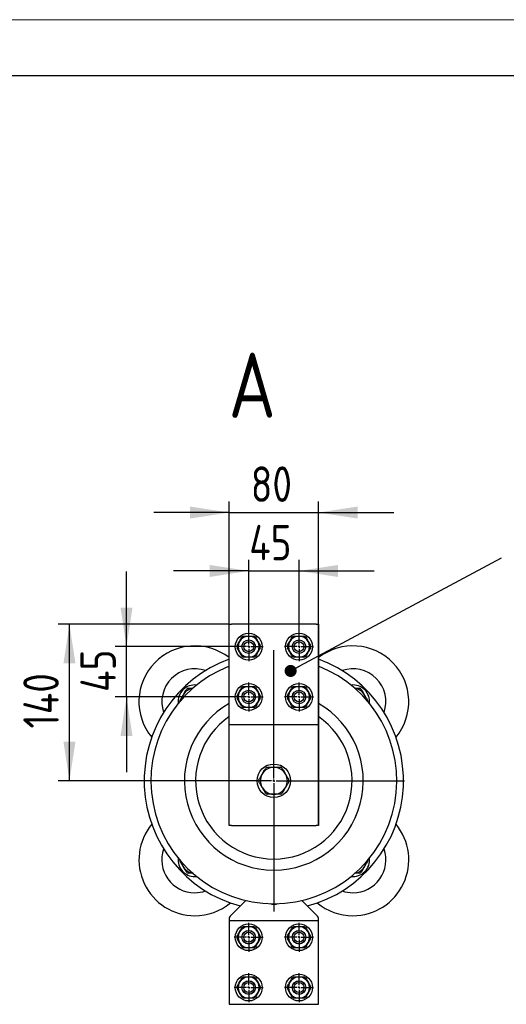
# Model space of a CAD drawing. Header units: millimetres. Extents: x 0 to 305, y 0 to 297.
# Tile 23 of 39: x 104 to 148, y 209 to 297. Entities that reach past the tile are written whole.
import ezdxf

# ---------------------------------------------------------------- set-up
doc = ezdxf.new("R2010")
doc.units = ezdxf.units.MM
doc.layers.add('ОСНОВНАЯ_НАДПИСЬ', color=7, linetype='Continuous')
doc.styles.add('SLDTEXTSTYLE0', font='ГОСТ тип А', dxfattribs={"bigfont": 'bigfont'})
doc.styles.add('SLDTEXTSTYLE2', font='ГОСТ тип А')
doc.styles.add('SLDTEXTSTYLE4', font='ГОСТ тип А')
doc.styles.get("Standard").update_dxf_attribs({"font": 'ГОСТ тип А'})
doc.dimstyles.new('SLDDIMSTYLE1', dxfattribs={"dimtxt": 2.728516, "dimasz": 3.5, "dimexe": 0, "dimexo": 0.0625, "dimgap": 0.682129, "dimtad": 2, "dimlfac": 10, "dimrnd": 1e-09, "dimzin": 12, "dimdsep": 46, "dimtxsty": 'SLDTEXTSTYLE2', "dimsah": 1, "dimcen": 0.09, "dimadec": 0, "dimazin": 3, "dimtfac": 1, "dimtdec": 3, "dimtofl": 0, "dimtmove": 0, "dimatfit": 3, "dimfxl": 1, "dimfrac": 2, "dimtolj": 1, "dimtzin": 12, "dimarcsym": 0})
doc.dimstyles.new('SLDDIMSTYLE2', dxfattribs={"dimtxt": 2.728516, "dimasz": 3.5, "dimexe": 0, "dimexo": 0.0625, "dimgap": 0.682129, "dimtad": 2, "dimlfac": 10, "dimrnd": 1e-09, "dimzin": 12, "dimdsep": 46, "dimtxsty": 'SLDTEXTSTYLE2', "dimsah": 1, "dimcen": 0.09, "dimadec": 0, "dimazin": 3, "dimtfac": 1, "dimtdec": 3, "dimtmove": 0, "dimatfit": 0, "dimfxl": 1, "dimfrac": 2, "dimtolj": 1, "dimtzin": 12, "dimarcsym": 0})
doc.dimstyles.new('SLDDIMSTYLE3', dxfattribs={"dimtxt": 0.18, "dimasz": 1.076923, "dimexe": 0, "dimexo": 0.0625, "dimgap": 0, "dimtad": 0, "dimtih": 1, "dimtoh": 1, "dimdec": 0, "dimrnd": 1e-09, "dimzin": 0, "dimdsep": 46, "dimtxsty": 'Standard', "dimblk1": 'DOT', "dimblk2": 'DOT', "dimsah": 1, "dimcen": 0.09, "dimadec": 0, "dimazin": 0, "dimtfac": 1.076923, "dimtdec": 0, "dimtofl": 0, "dimtmove": 0, "dimatfit": 3, "dimldrblk": 'DOT', "dimfxl": 1, "dimfrac": 2, "dimtolj": 1, "dimtzin": 0, "dimarcsym": 0})

# ---------------------------------------------------------------- blocks, each defined once
blk = doc.blocks.new('_D_12')
at = {"layer": 'ОСНОВНАЯ_НАДПИСЬ'}
for p, q in [((124.655, 242.213), (124.655, 248.676)), ((129.155, 241.863), (129.155, 248.676)), ((124.655, 247.676), (117.924, 247.676)), ((124.655, 247.676), (129.155, 247.676)), ((129.155, 247.676), (135.885, 247.676))]:
    blk.add_line(p, q, dxfattribs=at)
for points in [[(124.655, 247.676), (121.155, 248.214), (121.155, 247.137)], [(129.155, 247.676), (132.655, 247.137), (132.655, 248.214)]]:
    blk.add_solid(points, dxfattribs=at)
at = {"layer": 'ОСНОВНАЯ_НАДПИСЬ', "insert": (124.7, 251.803), "char_height": 3.175, "attachment_point": 1, "style": 'SLDTEXTSTYLE4'}
blk.add_mtext('45', dxfattribs=at)
blk = doc.blocks.new('_D_13')
at = {"layer": 'ОСНОВНАЯ_НАДПИСЬ'}
for p, q in [((113.721, 240.903), (113.721, 247.633)), ((123.345, 240.903), (112.721, 240.903)), ((113.721, 236.403), (113.721, 240.903)), ((123.345, 236.403), (112.721, 236.403)), ((113.721, 236.403), (113.721, 229.672))]:
    blk.add_line(p, q, dxfattribs=at)
for points in [[(113.721, 240.903), (114.259, 244.403), (113.182, 244.403)], [(113.721, 236.403), (113.182, 232.903), (114.259, 232.903)]]:
    blk.add_solid(points, dxfattribs=at)
at = {"layer": 'ОСНОВНАЯ_НАДПИСЬ', "insert": (109.593, 236.852), "char_height": 3.175, "attachment_point": 1, "rotation": 90, "style": 'SLDTEXTSTYLE4'}
blk.add_mtext('45', dxfattribs=at)
blk = doc.blocks.new('_D_14')
at = {"layer": 'ОСНОВНАЯ_НАДПИСЬ'}
for p, q in [((122.895, 242.903), (107.618, 242.903)), ((108.618, 228.903), (108.618, 242.903)), ((125.295, 228.903), (107.618, 228.903))]:
    blk.add_line(p, q, dxfattribs=at)
for points in [[(108.618, 242.903), (108.08, 239.403), (109.157, 239.403)], [(108.618, 228.903), (109.157, 232.403), (108.08, 232.403)]]:
    blk.add_solid(points, dxfattribs=at)
at = {"layer": 'ОСНОВНАЯ_НАДПИСЬ', "insert": (104.491, 233.578), "char_height": 3.175, "attachment_point": 1, "rotation": 90, "style": 'SLDTEXTSTYLE4'}
blk.add_mtext('140', dxfattribs=at)
blk = doc.blocks.new('_D_15')
at = {"layer": 'ОСНОВНАЯ_НАДПИСЬ'}
for p, q in [((122.905, 224.913), (122.905, 253.903)), ((130.905, 224.913), (130.905, 253.903)), ((122.905, 252.903), (116.174, 252.903)), ((122.905, 252.903), (130.905, 252.903)), ((130.905, 252.903), (137.635, 252.903))]:
    blk.add_line(p, q, dxfattribs=at)
for points in [[(122.905, 252.903), (119.405, 253.441), (119.405, 252.364)], [(130.905, 252.903), (134.405, 252.364), (134.405, 253.441)]]:
    blk.add_solid(points, dxfattribs=at)
at = {"layer": 'ОСНОВНАЯ_НАДПИСЬ', "insert": (124.841, 257.03), "char_height": 3.175, "attachment_point": 1, "style": 'SLDTEXTSTYLE4'}
blk.add_mtext('80', dxfattribs=at)
blk = doc.blocks.new('_Dot')
at = {"color": 0, "linetype": 'ByBlock', "lineweight": -2}
blk.add_line((-0.5, 0), (-1, 0), dxfattribs=at)
at = {"color": 0, "linetype": 'ByBlock', "const_width": 0.5}
blk.add_lwpolyline([(-0.25, 0, 1), (0.25, 0, 1)], format="xyb", close=True, dxfattribs=at)
blk = doc.blocks.new('SW_CENTERMARKSYMBOL_9')
at = {"layer": 'ОСНОВНАЯ_НАДПИСЬ', "color": 0}
for p, q in [((0, 0.2), (0, 1.3)), ((-0.2, 0), (-1.3, 0)), ((0, 0), (-0.1, 0)), ((0, 0), (0, 0.1)), ((0, 0), (0, -0.1)), ((0, 0), (0.1, 0)), ((0.2, 0), (1.3, 0)), ((0, -0.2), (0, -1.3))]:
    blk.add_line(p, q, dxfattribs=at)
blk = doc.blocks.new('SW_CENTERMARKSYMBOL_10')
at = {"layer": 'ОСНОВНАЯ_НАДПИСЬ', "color": 0}
for p, q in [((0, 0.2), (0, 1.3)), ((-0.2, 0), (-1.3, 0)), ((0, 0), (-0.1, 0)), ((0, 0), (0, 0.1)), ((0, 0), (0, -0.1)), ((0, 0), (0.1, 0)), ((0.2, 0), (1.3, 0)), ((0, -0.2), (0, -1.3))]:
    blk.add_line(p, q, dxfattribs=at)
blk = doc.blocks.new('SW_CENTERMARKSYMBOL_11')
at = {"layer": 'ОСНОВНАЯ_НАДПИСЬ', "color": 0}
for p, q in [((0, 0.2), (0, 1.3)), ((-0.2, 0), (-1.3, 0)), ((0, 0), (-0.1, 0)), ((0, 0), (0, 0.1)), ((0, 0), (0, -0.1)), ((0, 0), (0.1, 0)), ((0.2, 0), (1.3, 0)), ((0, -0.2), (0, -1.3))]:
    blk.add_line(p, q, dxfattribs=at)
blk = doc.blocks.new('SW_CENTERMARKSYMBOL_12')
at = {"layer": 'ОСНОВНАЯ_НАДПИСЬ', "color": 0}
for p, q in [((0, 0.2), (0, 1.3)), ((-0.2, 0), (-1.3, 0)), ((0, 0), (-0.1, 0)), ((0, 0), (0, 0.1)), ((0, 0), (0, -0.1)), ((0, 0), (0.1, 0)), ((0.2, 0), (1.3, 0)), ((0, -0.2), (0, -1.3))]:
    blk.add_line(p, q, dxfattribs=at)
blk = doc.blocks.new('SW_CENTERMARKSYMBOL_13')
at = {"layer": 'ОСНОВНАЯ_НАДПИСЬ', "color": 0}
for p, q in [((0, 0.2), (0, 1.6)), ((-0.2, 0), (-1.6, 0)), ((0, 0), (-0.1, 0)), ((0, 0), (0, 0.1)), ((0, 0), (0, -0.1)), ((0, 0), (0.1, 0)), ((0.2, 0), (1.6, 0)), ((0, -0.2), (0, -1.6))]:
    blk.add_line(p, q, dxfattribs=at)
blk = doc.blocks.new('SW_CENTERMARKSYMBOL_14')
at = {"layer": 'ОСНОВНАЯ_НАДПИСЬ', "color": 0}
for p, q in [((0, 0.2), (0, 11.7)), ((-0.2, 0), (-11.7, 0)), ((0, 0), (-0.1, 0)), ((0, 0), (0, 0.1)), ((0, 0), (0, -0.1)), ((0, 0), (0.1, 0)), ((0.2, 0), (11.7, 0)), ((0, -0.2), (0, -11.7))]:
    blk.add_line(p, q, dxfattribs=at)
blk = doc.blocks.new('SW_CENTERMARKSYMBOL_15')
at = {"layer": 'ОСНОВНАЯ_НАДПИСЬ', "color": 0}
for p, q in [((0, 0.2), (0, 1.3)), ((-0.2, 0), (-1.3, 0)), ((0, 0), (-0.1, 0)), ((0, 0), (0, 0.1)), ((0, 0), (0, -0.1)), ((0, 0), (0.1, 0)), ((0.2, 0), (1.3, 0)), ((0, -0.2), (0, -1.3))]:
    blk.add_line(p, q, dxfattribs=at)
blk = doc.blocks.new('SW_CENTERMARKSYMBOL_16')
at = {"layer": 'ОСНОВНАЯ_НАДПИСЬ', "color": 0}
for p, q in [((0, 0.2), (0, 1.3)), ((-0.2, 0), (-1.3, 0)), ((0, 0), (-0.1, 0)), ((0, 0), (0, 0.1)), ((0, 0), (0, -0.1)), ((0, 0), (0.1, 0)), ((0.2, 0), (1.3, 0)), ((0, -0.2), (0, -1.3))]:
    blk.add_line(p, q, dxfattribs=at)
blk = doc.blocks.new('SW_CENTERMARKSYMBOL_17')
at = {"layer": 'ОСНОВНАЯ_НАДПИСЬ', "color": 0}
for p, q in [((0, 0.2), (0, 1.3)), ((-0.2, 0), (-1.3, 0)), ((0, 0), (-0.1, 0)), ((0, 0), (0, 0.1)), ((0, 0), (0, -0.1)), ((0, 0), (0.1, 0)), ((0.2, 0), (1.3, 0)), ((0, -0.2), (0, -1.3))]:
    blk.add_line(p, q, dxfattribs=at)
blk = doc.blocks.new('SW_CENTERMARKSYMBOL_18')
at = {"layer": 'ОСНОВНАЯ_НАДПИСЬ', "color": 0}
for p, q in [((0, 0.2), (0, 1.3)), ((-0.2, 0), (-1.3, 0)), ((0, 0), (-0.1, 0)), ((0, 0), (0, 0.1)), ((0, 0), (0, -0.1)), ((0, 0), (0.1, 0)), ((0.2, 0), (1.3, 0)), ((0, -0.2), (0, -1.3))]:
    blk.add_line(p, q, dxfattribs=at)

msp = doc.modelspace()

# ---------------------------------------------------------------- linework, layer by layer
at = {"color": 7, "linetype": 'Continuous', "lineweight": 25}
for p, q in [((122.9046, 233.9025), (122.9046, 242.9025)), ((122.9046, 242.9025), (123.1046, 242.9025)), ((130.7046, 242.9025), (123.1046, 242.9025)), ((130.7046, 242.9025), (130.9046, 242.9025)), ((130.9046, 242.9025), (130.9046, 233.9025)), ((123.8318, 240.4275), (123.6142, 240.8045)), ((125.4773, 241.3775), (125.695, 241.0005)), ((125.695, 240.8045), (125.4773, 240.4275)), ((128.3318, 240.4275), (128.1142, 240.8045)), ((129.9773, 241.3775), (130.195, 241.0005)), ((130.195, 240.8045), (129.9773, 240.4275)), ((118.8136, 236.6191), (118.7645, 236.534)), ((123.8318, 235.9275), (123.6142, 236.3045)), ((125.4773, 236.8775), (125.695, 236.5005)), ((125.695, 236.3045), (125.4773, 235.9275)), ((128.3318, 235.9275), (128.1142, 236.3045)), ((129.9773, 236.8775), (130.195, 236.5005)), ((130.195, 236.3045), (129.9773, 235.9275)), ((135.0446, 236.534), (134.9955, 236.6191)), ((122.9046, 224.9025), (122.9046, 233.9025)), ((123.1046, 233.9025), (122.9046, 233.9025)), ((130.7046, 233.9025), (123.1046, 233.9025)), ((130.9046, 233.9025), (130.7046, 233.9025)), ((130.9046, 233.9025), (130.9046, 224.9025)), ((126.9537, 230.1085), (126.8554, 230.1085)), ((125.8847, 229.5481), (125.8356, 229.463)), ((127.9736, 229.463), (127.9244, 229.5481)), ((125.8356, 228.3421), (125.8847, 228.257)), ((127.9244, 228.257), (127.9736, 228.3421)), ((126.8554, 227.6965), (126.9537, 227.6965)), ((123.1046, 224.9025), (122.9046, 224.9025)), ((123.1046, 224.9025), (130.7046, 224.9025)), ((130.9046, 224.9025), (130.7046, 224.9025)), ((118.7645, 221.271), (118.8136, 221.1859)), ((134.9955, 221.1859), (135.0446, 221.271)), ((119.8335, 220.3314), (119.9986, 220.3406)), ((124.389, 218.194), (123.051, 216.8561)), ((130.7581, 216.8561), (129.4202, 218.194)), ((122.9046, 216.5025), (122.9046, 216.4025)), ((122.9046, 216.4025), (122.9046, 208.9025)), ((122.9046, 216.4025), (130.9046, 216.4025)), ((130.9046, 216.4025), (130.9046, 216.5025)), ((130.9046, 208.9025), (130.9046, 216.4025)), ((125.4773, 215.3775), (125.695, 215.0005)), ((129.9773, 215.3775), (130.195, 215.0005)), ((123.8318, 214.4275), (123.6142, 214.8045)), ((125.695, 214.8045), (125.4773, 214.4275)), ((128.3318, 214.4275), (128.1142, 214.8045)), ((130.195, 214.8045), (129.9773, 214.4275)), ((125.4773, 210.8775), (125.695, 210.5005)), ((129.9773, 210.8775), (130.195, 210.5005)), ((123.8318, 209.9275), (123.6142, 210.3045)), ((125.695, 210.3045), (125.4773, 209.9275)), ((128.3318, 209.9275), (128.1142, 210.3045)), ((130.195, 210.3045), (129.9773, 209.9275)), ((122.9046, 208.9025), (130.9046, 208.9025))]:
    msp.add_line(p, q, dxfattribs=at)
at = {"color": 7, "linetype": 'Continuous', "lineweight": 25, "flags": 128}
for points in [[(126.5688, 217.9076), (126.7116, 217.8704), (126.9046, 217.8525)], [(126.9046, 217.8525), (127.0975, 217.8704), (127.2403, 217.9076)]]:
    msp.add_lwpolyline(points, dxfattribs=at)
at = {"color": 7, "linetype": 'Continuous', "lineweight": 25}
for centre, radius in [((124.6546, 240.9025), 1.2), ((124.6546, 240.9025), 0.61), ((124.6546, 240.9025), 0.6), ((129.1546, 240.9025), 1.2), ((129.1546, 240.9025), 0.61), ((129.1546, 240.9025), 0.6), ((124.6546, 240.9025), 0.45), ((129.1546, 240.9025), 0.45), ((124.6546, 236.4025), 1.2), ((124.6546, 236.4025), 0.61), ((124.6546, 236.4025), 0.6), ((129.1546, 236.4025), 1.2), ((129.1546, 236.4025), 0.61), ((129.1546, 236.4025), 0.6), ((124.6546, 236.4025), 0.45), ((129.1546, 236.4025), 0.45), ((126.9046, 228.9025), 1.5), ((124.6546, 214.9025), 1.2), ((129.1546, 214.9025), 1.2), ((124.6546, 214.9025), 0.61), ((124.6546, 214.9025), 0.6), ((124.6546, 214.9025), 0.45), ((129.1546, 214.9025), 0.61), ((129.1546, 214.9025), 0.6), ((129.1546, 214.9025), 0.45), ((124.6546, 210.4025), 1.2), ((129.1546, 210.4025), 1.2), ((124.6546, 210.4025), 0.61), ((124.6546, 210.4025), 0.6), ((124.6546, 210.4025), 0.45), ((129.1546, 210.4025), 0.61), ((129.1546, 210.4025), 0.6), ((129.1546, 210.4025), 0.45)]:
    msp.add_circle(centre, radius, dxfattribs=at)
for centre, radius, start, end in [((124.6546, 240.9025), 0.95, 90, 150), ((124.6546, 240.9025), 1.045, 114.619977, 125.380023), ((124.6546, 240.9025), 0.95, 30, 90), ((124.6546, 240.9025), 1.045, 54.619977, 65.380023), ((129.1546, 240.9025), 0.95, 90, 150), ((129.1546, 240.9025), 1.045, 114.619977, 125.380023), ((129.1546, 240.9025), 0.95, 30, 90), ((129.1546, 240.9025), 1.045, 54.619977, 65.380023), ((119.8335, 235.9736), 5, 52.105201, 219.514146), ((124.6546, 240.9025), 1.045, 174.619977, 185.380023), ((124.6546, 240.9025), 0.95, 150, 210), ((124.6546, 240.9025), 0.95, 330, 30), ((124.6546, 240.9025), 1.045, 354.619977, 5.380023), ((129.1546, 240.9025), 1.045, 174.619977, 185.380023), ((129.1546, 240.9025), 0.95, 150, 210), ((129.1546, 240.9025), 0.95, 330, 30), ((129.1546, 240.9025), 1.045, 354.619977, 5.380023), ((133.9756, 235.9736), 5, 320.485854, 127.894799), ((126.9046, 228.9025), 11.6, 110.171271, 254.961512), ((124.6546, 240.9025), 0.95, 210, 270), ((124.6546, 240.9025), 1.045, 234.619977, 245.380023), ((124.6546, 240.9025), 0.95, 270, 330), ((124.6546, 240.9025), 1.045, 294.619977, 305.380023), ((129.1546, 240.9025), 0.95, 210, 270), ((129.1546, 240.9025), 1.045, 234.619977, 245.380023), ((129.1546, 240.9025), 0.95, 270, 330), ((129.1546, 240.9025), 1.045, 294.619977, 305.380023), ((126.9046, 228.9025), 11.6, 285.038488, 69.828729), ((126.9046, 228.9025), 11, 111.323686, 270), ((119.8335, 235.9736), 2.95, 70.993088, 199.006912), ((126.9046, 228.9025), 11, 270, 68.676314), ((133.9756, 235.9736), 2.95, 340.993088, 109.006912), ((119.8335, 235.9736), 1.5, 83.682187, 186.317813), ((119.8335, 235.9736), 1.207, 99.054471, 147.667541), ((119.8335, 235.9736), 1.34, 115.841933, 124.158067), ((124.6546, 236.4025), 0.95, 90, 150), ((124.6546, 236.4025), 1.045, 114.619977, 125.380023), ((124.6546, 236.4025), 0.95, 30, 90), ((124.6546, 236.4025), 1.045, 54.619977, 65.380023), ((129.1546, 236.4025), 0.95, 90, 150), ((129.1546, 236.4025), 1.045, 114.619977, 125.380023), ((129.1546, 236.4025), 0.95, 30, 90), ((129.1546, 236.4025), 1.045, 54.619977, 65.380023), ((133.9756, 235.9736), 1.5, 353.682187, 96.317813), ((133.9756, 235.9736), 1.207, 32.332459, 80.945529), ((133.9756, 235.9736), 1.34, 55.841933, 64.158067), ((119.8335, 235.9736), 1.207, 152.332459, 170.945529), ((124.6546, 236.4025), 1.045, 174.619977, 185.380023), ((124.6546, 236.4025), 0.95, 150, 210), ((124.6546, 236.4025), 0.95, 330, 30), ((124.6546, 236.4025), 1.045, 354.619977, 5.380023), ((129.1546, 236.4025), 1.045, 174.619977, 185.380023), ((129.1546, 236.4025), 0.95, 150, 210), ((129.1546, 236.4025), 0.95, 330, 30), ((129.1546, 236.4025), 1.045, 354.619977, 5.380023), ((133.9756, 235.9736), 1.207, 9.054471, 27.667541), ((119.8335, 235.9736), 1.34, 175.841933, 179.226992), ((126.9046, 228.9025), 8, 120, 270), ((124.6546, 236.4025), 0.95, 210, 270), ((124.6546, 236.4025), 1.045, 234.619977, 245.380023), ((124.6546, 236.4025), 0.95, 270, 330), ((124.6546, 236.4025), 1.045, 294.619977, 305.380023), ((126.9046, 228.9025), 8, 270, 60), ((129.1546, 236.4025), 0.95, 210, 270), ((129.1546, 236.4025), 1.045, 234.619977, 245.380023), ((129.1546, 236.4025), 0.95, 270, 330), ((129.1546, 236.4025), 1.045, 294.619977, 305.380023), ((133.9756, 235.9736), 1.34, 0.773008, 4.158067), ((126.9046, 228.9025), 7, 124.849905, 270), ((126.9046, 228.9025), 7, 270, 55.150095), ((126.9046, 228.9025), 1.207, 92.332459, 147.667541), ((126.9046, 228.9025), 1.34, 115.841933, 124.158067), ((126.9046, 228.9025), 1.207, 32.332459, 87.667541), ((126.9046, 228.9025), 1.34, 55.841933, 64.158067), ((126.9046, 228.9025), 1.207, 152.332459, 207.667541), ((126.9046, 228.9025), 1.207, 332.332459, 27.667541), ((126.9046, 228.9025), 1.34, 175.841933, 184.158067), ((126.9046, 228.9025), 1.207, 212.332459, 267.667541), ((126.9046, 228.9025), 1.207, 272.332459, 327.667541), ((126.9046, 228.9025), 1.34, 355.841933, 4.158067), ((126.9046, 228.9025), 1.34, 235.841933, 244.158067), ((126.9046, 228.9025), 1.34, 295.841933, 304.158067), ((119.8335, 221.8314), 5, 140.485854, 270), ((133.9756, 221.8314), 5, 270, 39.514146), ((119.8335, 221.8314), 2.95, 160.993088, 270), ((133.9756, 221.8314), 2.95, 270, 19.006912), ((119.8335, 221.8314), 1.5, 173.682187, 270), ((119.8335, 221.8314), 1.34, 180.773008, 184.158067), ((119.8335, 221.8314), 1.207, 189.054471, 207.667541), ((119.8335, 221.8314), 1.207, 212.332459, 260.945529), ((133.9756, 221.8314), 1.5, 263.682187, 6.317813), ((133.9756, 221.8314), 1.207, 279.054471, 327.667541), ((133.9756, 221.8314), 1.207, 332.332459, 350.945529), ((133.9756, 221.8314), 1.34, 355.841933, 359.226992), ((119.8335, 221.8314), 1.34, 235.841933, 244.158067), ((133.9756, 221.8314), 1.34, 295.841933, 304.158067), ((119.8335, 221.8314), 2.95, 270, 289.006912), ((133.9756, 221.8314), 2.95, 250.993088, 270), ((119.8335, 221.8314), 5, 270, 309.514146), ((133.9756, 221.8314), 5, 230.485854, 270), ((123.4046, 216.5025), 0.5, 135, 180), ((130.4046, 216.5025), 0.5, 0, 45), ((124.6546, 214.9025), 0.95, 90, 150), ((124.6546, 214.9025), 1.045, 114.619977, 125.380023), ((124.6546, 214.9025), 0.95, 30, 90), ((124.6546, 214.9025), 1.045, 54.619977, 65.380023), ((129.1546, 214.9025), 0.95, 90, 150), ((129.1546, 214.9025), 1.045, 114.619977, 125.380023), ((129.1546, 214.9025), 0.95, 30, 90), ((129.1546, 214.9025), 1.045, 54.619977, 65.380023), ((124.6546, 214.9025), 1.045, 174.619977, 185.380023), ((124.6546, 214.9025), 0.95, 150, 210), ((124.6546, 214.9025), 0.95, 330, 30), ((124.6546, 214.9025), 1.045, 354.619977, 5.380023), ((129.1546, 214.9025), 1.045, 174.619977, 185.380023), ((129.1546, 214.9025), 0.95, 150, 210), ((129.1546, 214.9025), 0.95, 330, 30), ((129.1546, 214.9025), 1.045, 354.619977, 5.380023), ((124.6546, 214.9025), 0.95, 210, 270), ((124.6546, 214.9025), 0.95, 270, 330), ((129.1546, 214.9025), 0.95, 210, 270), ((129.1546, 214.9025), 0.95, 270, 330), ((124.6546, 214.9025), 1.045, 234.619977, 245.380023), ((124.6546, 214.9025), 1.045, 294.619977, 305.380023), ((129.1546, 214.9025), 1.045, 234.619977, 245.380023), ((129.1546, 214.9025), 1.045, 294.619977, 305.380023), ((124.6546, 210.4025), 0.95, 150, 210), ((124.6546, 210.4025), 0.95, 90, 150), ((124.6546, 210.4025), 1.045, 114.619977, 125.380023), ((124.6546, 210.4025), 0.95, 30, 90), ((124.6546, 210.4025), 1.045, 54.619977, 65.380023), ((124.6546, 210.4025), 0.95, 330, 30), ((129.1546, 210.4025), 0.95, 150, 210), ((129.1546, 210.4025), 0.95, 90, 150), ((129.1546, 210.4025), 1.045, 114.619977, 125.380023), ((129.1546, 210.4025), 0.95, 30, 90), ((129.1546, 210.4025), 1.045, 54.619977, 65.380023), ((129.1546, 210.4025), 0.95, 330, 30), ((124.6546, 210.4025), 1.045, 174.619977, 185.380023), ((124.6546, 210.4025), 0.95, 210, 270), ((124.6546, 210.4025), 0.95, 270, 330), ((124.6546, 210.4025), 1.045, 354.619977, 5.380023), ((129.1546, 210.4025), 1.045, 174.619977, 185.380023), ((129.1546, 210.4025), 0.95, 210, 270), ((129.1546, 210.4025), 0.95, 270, 330), ((129.1546, 210.4025), 1.045, 354.619977, 5.380023), ((124.6546, 210.4025), 1.045, 234.619977, 245.380023), ((124.6546, 210.4025), 1.045, 294.619977, 305.380023), ((129.1546, 210.4025), 1.045, 234.619977, 245.380023), ((129.1546, 210.4025), 1.045, 294.619977, 305.380023)]:
    msp.add_arc(centre, radius, start, end, dxfattribs=at)
for points, knots in [([(123.8318, 241.3775), (123.8683, 241.4406), (123.9416, 241.5677), (124.0134, 241.6919), (124.0495, 241.7545)], [0, 0, 0, 0, 0.49625, 1, 1, 1, 1]), ([(124.2192, 241.8525), (124.2905, 241.8525), (124.434, 241.8525), (124.5807, 241.8525), (124.6546, 241.8525)], [0, 0, 0, 0, 0.4966941, 1, 1, 1, 1]), ([(124.6546, 241.8525), (124.7274, 241.8525), (124.8741, 241.8525), (125.0176, 241.8525), (125.0899, 241.8525)], [0, 0, 0, 0, 0.49625, 1, 1, 1, 1]), ([(125.2596, 241.7545), (125.2953, 241.6928), (125.367, 241.5686), (125.4404, 241.4415), (125.4773, 241.3775)], [0, 0, 0, 0, 0.4966941, 1, 1, 1, 1]), ([(128.3318, 241.3775), (128.3683, 241.4406), (128.4416, 241.5677), (128.5134, 241.6919), (128.5495, 241.7545)], [0, 0, 0, 0, 0.49625, 1, 1, 1, 1]), ([(128.7192, 241.8525), (128.7905, 241.8525), (128.934, 241.8525), (129.0807, 241.8525), (129.1546, 241.8525)], [0, 0, 0, 0, 0.4966941, 1, 1, 1, 1]), ([(129.1546, 241.8525), (129.2274, 241.8525), (129.3741, 241.8525), (129.5176, 241.8525), (129.5899, 241.8525)], [0, 0, 0, 0, 0.49625, 1, 1, 1, 1]), ([(129.7596, 241.7545), (129.7953, 241.6928), (129.867, 241.5686), (129.9404, 241.4415), (129.9773, 241.3775)], [0, 0, 0, 0, 0.4966941, 1, 1, 1, 1]), ([(123.6142, 241.0005), (123.6498, 241.0622), (123.7215, 241.1865), (123.7949, 241.3135), (123.8318, 241.3775)], [0, 0, 0, 0, 0.4966941, 1, 1, 1, 1]), ([(128.1142, 241.0005), (128.1498, 241.0622), (128.2215, 241.1865), (128.2949, 241.3135), (128.3318, 241.3775)], [0, 0, 0, 0, 0.4966941, 1, 1, 1, 1]), ([(124.0495, 240.0505), (124.0139, 240.1122), (123.9422, 240.2365), (123.8688, 240.3635), (123.8318, 240.4275)], [0, 0, 0, 0, 0.4966941, 1, 1, 1, 1]), ([(124.6546, 239.9525), (124.5817, 239.9525), (124.435, 239.9525), (124.2915, 239.9525), (124.2192, 239.9525)], [0, 0, 0, 0, 0.49625, 1, 1, 1, 1]), ([(125.0899, 239.9525), (125.0187, 239.9525), (124.8752, 239.9525), (124.7284, 239.9525), (124.6546, 239.9525)], [0, 0, 0, 0, 0.4966941, 1, 1, 1, 1]), ([(125.4773, 240.4275), (125.4409, 240.3644), (125.3675, 240.2374), (125.2958, 240.1131), (125.2596, 240.0505)], [0, 0, 0, 0, 0.49625, 1, 1, 1, 1]), ([(128.5495, 240.0505), (128.5139, 240.1122), (128.4422, 240.2365), (128.3688, 240.3635), (128.3318, 240.4275)], [0, 0, 0, 0, 0.4966941, 1, 1, 1, 1]), ([(129.1546, 239.9525), (129.0817, 239.9525), (128.935, 239.9525), (128.7915, 239.9525), (128.7192, 239.9525)], [0, 0, 0, 0, 0.49625, 1, 1, 1, 1]), ([(129.5899, 239.9525), (129.5187, 239.9525), (129.3752, 239.9525), (129.2284, 239.9525), (129.1546, 239.9525)], [0, 0, 0, 0, 0.4966941, 1, 1, 1, 1]), ([(129.9773, 240.4275), (129.9409, 240.3644), (129.8675, 240.2374), (129.7958, 240.1131), (129.7596, 240.0505)], [0, 0, 0, 0, 0.49625, 1, 1, 1, 1]), ([(118.8136, 236.6191), (118.8585, 236.6967), (118.9487, 236.8531), (119.0368, 237.0056), (119.0811, 237.0824)], [0, 0, 0, 0, 0.4966416, 1, 1, 1, 1]), ([(119.2494, 237.1796), (119.3369, 237.1796), (119.4778, 237.1796), (119.6222, 237.1796), (119.6769, 237.1796)], [0, 0, 0, 0, 0.6207556, 1, 1, 1, 1]), ([(123.8318, 236.8775), (123.8683, 236.9406), (123.9416, 237.0677), (124.0134, 237.1919), (124.0495, 237.2545)], [0, 0, 0, 0, 0.49625, 1, 1, 1, 1]), ([(124.2192, 237.3525), (124.2905, 237.3525), (124.434, 237.3525), (124.5807, 237.3525), (124.6546, 237.3525)], [0, 0, 0, 0, 0.4966941, 1, 1, 1, 1]), ([(124.6546, 237.3525), (124.7274, 237.3525), (124.8741, 237.3525), (125.0176, 237.3525), (125.0899, 237.3525)], [0, 0, 0, 0, 0.49625, 1, 1, 1, 1]), ([(125.2596, 237.2545), (125.2953, 237.1928), (125.367, 237.0686), (125.4404, 236.9415), (125.4773, 236.8775)], [0, 0, 0, 0, 0.4966941, 1, 1, 1, 1]), ([(128.3318, 236.8775), (128.3683, 236.9406), (128.4416, 237.0677), (128.5134, 237.1919), (128.5495, 237.2545)], [0, 0, 0, 0, 0.49625, 1, 1, 1, 1]), ([(128.7192, 237.3525), (128.7905, 237.3525), (128.934, 237.3525), (129.0807, 237.3525), (129.1546, 237.3525)], [0, 0, 0, 0, 0.4966941, 1, 1, 1, 1]), ([(129.1546, 237.3525), (129.2274, 237.3525), (129.3741, 237.3525), (129.5176, 237.3525), (129.5899, 237.3525)], [0, 0, 0, 0, 0.49625, 1, 1, 1, 1]), ([(129.7596, 237.2545), (129.7953, 237.1928), (129.867, 237.0686), (129.9404, 236.9415), (129.9773, 236.8775)], [0, 0, 0, 0, 0.4966941, 1, 1, 1, 1]), ([(134.123, 237.1796), (134.1797, 237.1796), (134.3272, 237.1796), (134.4711, 237.1796), (134.5597, 237.1796)], [0, 0, 0, 0, 0.3845314, 1, 1, 1, 1]), ([(134.728, 237.0824), (134.7718, 237.0066), (134.8599, 236.854), (134.9501, 236.6977), (134.9955, 236.6191)], [0, 0, 0, 0, 0.4970731, 1, 1, 1, 1]), ([(118.497, 236.0707), (118.5408, 236.1466), (118.6289, 236.2991), (118.7191, 236.4554), (118.7645, 236.534)], [0, 0, 0, 0, 0.4970731, 1, 1, 1, 1]), ([(123.6142, 236.5005), (123.6498, 236.5622), (123.7215, 236.6865), (123.7949, 236.8135), (123.8318, 236.8775)], [0, 0, 0, 0, 0.4966941, 1, 1, 1, 1]), ([(128.1142, 236.5005), (128.1498, 236.5622), (128.2215, 236.6865), (128.2949, 236.8135), (128.3318, 236.8775)], [0, 0, 0, 0, 0.4966941, 1, 1, 1, 1]), ([(135.0446, 236.534), (135.0894, 236.4564), (135.1797, 236.3001), (135.2678, 236.1475), (135.3121, 236.0707)], [0, 0, 0, 0, 0.4966416, 1, 1, 1, 1]), ([(124.0495, 235.5505), (124.0139, 235.6122), (123.9422, 235.7365), (123.8688, 235.8635), (123.8318, 235.9275)], [0, 0, 0, 0, 0.4966941, 1, 1, 1, 1]), ([(124.6546, 235.4525), (124.5817, 235.4525), (124.435, 235.4525), (124.2915, 235.4525), (124.2192, 235.4525)], [0, 0, 0, 0, 0.49625, 1, 1, 1, 1]), ([(125.0899, 235.4525), (125.0187, 235.4525), (124.8752, 235.4525), (124.7284, 235.4525), (124.6546, 235.4525)], [0, 0, 0, 0, 0.4966941, 1, 1, 1, 1]), ([(125.4773, 235.9275), (125.4409, 235.8644), (125.3675, 235.7374), (125.2958, 235.6131), (125.2596, 235.5505)], [0, 0, 0, 0, 0.49625, 1, 1, 1, 1]), ([(128.5495, 235.5505), (128.5139, 235.6122), (128.4422, 235.7365), (128.3688, 235.8635), (128.3318, 235.9275)], [0, 0, 0, 0, 0.4966941, 1, 1, 1, 1]), ([(129.1546, 235.4525), (129.0817, 235.4525), (128.935, 235.4525), (128.7915, 235.4525), (128.7192, 235.4525)], [0, 0, 0, 0, 0.49625, 1, 1, 1, 1]), ([(129.5899, 235.4525), (129.5187, 235.4525), (129.3752, 235.4525), (129.2284, 235.4525), (129.1546, 235.4525)], [0, 0, 0, 0, 0.4966941, 1, 1, 1, 1]), ([(129.9773, 235.9275), (129.9409, 235.8644), (129.8675, 235.7374), (129.7958, 235.6131), (129.7596, 235.5505)], [0, 0, 0, 0, 0.49625, 1, 1, 1, 1]), ([(125.8847, 229.5481), (125.9295, 229.6257), (126.0198, 229.782), (126.1079, 229.9346), (126.1522, 230.0114)], [0, 0, 0, 0, 0.4966416, 1, 1, 1, 1]), ([(126.3205, 230.1085), (126.408, 230.1085), (126.5842, 230.1085), (126.7647, 230.1085), (126.8554, 230.1085)], [0, 0, 0, 0, 0.4970731, 1, 1, 1, 1]), ([(126.9537, 230.1085), (127.0433, 230.1085), (127.2238, 230.1085), (127.4, 230.1085), (127.4887, 230.1085)], [0, 0, 0, 0, 0.4966416, 1, 1, 1, 1]), ([(127.657, 230.0114), (127.7007, 229.9355), (127.7888, 229.783), (127.879, 229.6267), (127.9244, 229.5481)], [0, 0, 0, 0, 0.4970731, 1, 1, 1, 1]), ([(125.5681, 228.9997), (125.6119, 229.0755), (125.7, 229.2281), (125.7902, 229.3844), (125.8356, 229.463)], [0, 0, 0, 0, 0.4970731, 1, 1, 1, 1]), ([(127.9736, 229.463), (128.0184, 229.3853), (128.1086, 229.229), (128.1967, 229.0765), (128.241, 228.9997)], [0, 0, 0, 0, 0.4966416, 1, 1, 1, 1]), ([(125.8356, 228.3421), (125.7908, 228.4197), (125.7005, 228.576), (125.6124, 228.7286), (125.5681, 228.8054)], [0, 0, 0, 0, 0.4966416, 1, 1, 1, 1]), ([(126.1522, 227.7937), (126.1084, 227.8695), (126.0203, 228.0221), (125.9301, 228.1784), (125.8847, 228.257)], [0, 0, 0, 0, 0.4970731, 1, 1, 1, 1]), ([(127.9244, 228.257), (127.8796, 228.1793), (127.7894, 228.023), (127.7013, 227.8705), (127.657, 227.7937)], [0, 0, 0, 0, 0.4966416, 1, 1, 1, 1]), ([(128.241, 228.8054), (128.1973, 228.7295), (128.1092, 228.577), (128.0189, 228.4207), (127.9736, 228.3421)], [0, 0, 0, 0, 0.4970731, 1, 1, 1, 1]), ([(126.8554, 227.6965), (126.7658, 227.6965), (126.5853, 227.6965), (126.4092, 227.6965), (126.3205, 227.6965)], [0, 0, 0, 0, 0.49664159, 1, 1, 1, 1]), ([(127.4887, 227.6965), (127.4011, 227.6965), (127.2249, 227.6965), (127.0445, 227.6965), (126.9537, 227.6965)], [0, 0, 0, 0, 0.4970731, 1, 1, 1, 1]), ([(118.7645, 221.271), (118.7197, 221.3486), (118.6295, 221.5049), (118.5414, 221.6575), (118.497, 221.7343)], [0, 0, 0, 0, 0.4966416, 1, 1, 1, 1]), ([(119.0811, 220.7226), (119.0373, 220.7984), (118.9493, 220.951), (118.859, 221.1073), (118.8136, 221.1859)], [0, 0, 0, 0, 0.4970731, 1, 1, 1, 1]), ([(134.9955, 221.1859), (134.9507, 221.1083), (134.8604, 220.952), (134.7724, 220.7994), (134.728, 220.7226)], [0, 0, 0, 0, 0.4966416, 1, 1, 1, 1]), ([(135.3121, 221.7343), (135.2683, 221.6585), (135.1803, 221.5059), (135.09, 221.3496), (135.0446, 221.271)], [0, 0, 0, 0, 0.4970731, 1, 1, 1, 1]), ([(119.683, 220.6254), (119.6274, 220.6254), (119.4809, 220.6254), (119.338, 220.6254), (119.2494, 220.6254)], [0, 0, 0, 0, 0.3801798, 1, 1, 1, 1]), ([(134.5597, 220.6254), (134.4723, 220.6254), (134.329, 220.6254), (134.1823, 220.6254), (134.1251, 220.6254)], [0, 0, 0, 0, 0.6107543, 1, 1, 1, 1]), ([(124.2192, 215.8525), (124.2905, 215.8525), (124.434, 215.8525), (124.5807, 215.8525), (124.6546, 215.8525)], [0, 0, 0, 0, 0.4966941, 1, 1, 1, 1]), ([(124.6546, 215.8525), (124.7274, 215.8525), (124.8741, 215.8525), (125.0176, 215.8525), (125.0899, 215.8525)], [0, 0, 0, 0, 0.49625, 1, 1, 1, 1]), ([(128.7192, 215.8525), (128.7905, 215.8525), (128.934, 215.8525), (129.0807, 215.8525), (129.1546, 215.8525)], [0, 0, 0, 0, 0.4966941, 1, 1, 1, 1]), ([(129.1546, 215.8525), (129.2274, 215.8525), (129.3741, 215.8525), (129.5176, 215.8525), (129.5899, 215.8525)], [0, 0, 0, 0, 0.49625, 1, 1, 1, 1]), ([(123.6142, 215.0005), (123.6498, 215.0622), (123.7215, 215.1865), (123.7949, 215.3135), (123.8318, 215.3775)], [0, 0, 0, 0, 0.4966941, 1, 1, 1, 1]), ([(123.8318, 215.3775), (123.8683, 215.4406), (123.9416, 215.5677), (124.0134, 215.6919), (124.0495, 215.7545)], [0, 0, 0, 0, 0.49625, 1, 1, 1, 1]), ([(125.2596, 215.7545), (125.2953, 215.6928), (125.367, 215.5686), (125.4404, 215.4415), (125.4773, 215.3775)], [0, 0, 0, 0, 0.4966941, 1, 1, 1, 1]), ([(128.1142, 215.0005), (128.1498, 215.0622), (128.2215, 215.1865), (128.2949, 215.3135), (128.3318, 215.3775)], [0, 0, 0, 0, 0.4966941, 1, 1, 1, 1]), ([(128.3318, 215.3775), (128.3683, 215.4406), (128.4416, 215.5677), (128.5134, 215.6919), (128.5495, 215.7545)], [0, 0, 0, 0, 0.49625, 1, 1, 1, 1]), ([(129.7596, 215.7545), (129.7953, 215.6928), (129.867, 215.5686), (129.9404, 215.4415), (129.9773, 215.3775)], [0, 0, 0, 0, 0.4966941, 1, 1, 1, 1]), ([(124.0495, 214.0505), (124.0139, 214.1122), (123.9422, 214.2365), (123.8688, 214.3635), (123.8318, 214.4275)], [0, 0, 0, 0, 0.4966941, 1, 1, 1, 1]), ([(125.4773, 214.4275), (125.4409, 214.3644), (125.3675, 214.2374), (125.2958, 214.1131), (125.2596, 214.0505)], [0, 0, 0, 0, 0.49625, 1, 1, 1, 1]), ([(128.5495, 214.0505), (128.5139, 214.1122), (128.4422, 214.2365), (128.3688, 214.3635), (128.3318, 214.4275)], [0, 0, 0, 0, 0.4966941, 1, 1, 1, 1]), ([(129.9773, 214.4275), (129.9409, 214.3644), (129.8675, 214.2374), (129.7958, 214.1131), (129.7596, 214.0505)], [0, 0, 0, 0, 0.49625, 1, 1, 1, 1]), ([(124.6546, 213.9525), (124.5817, 213.9525), (124.435, 213.9525), (124.2915, 213.9525), (124.2192, 213.9525)], [0, 0, 0, 0, 0.49625, 1, 1, 1, 1]), ([(125.0899, 213.9525), (125.0187, 213.9525), (124.8752, 213.9525), (124.7284, 213.9525), (124.6546, 213.9525)], [0, 0, 0, 0, 0.4966941, 1, 1, 1, 1]), ([(129.1546, 213.9525), (129.0817, 213.9525), (128.935, 213.9525), (128.7915, 213.9525), (128.7192, 213.9525)], [0, 0, 0, 0, 0.49625, 1, 1, 1, 1]), ([(129.5899, 213.9525), (129.5187, 213.9525), (129.3752, 213.9525), (129.2284, 213.9525), (129.1546, 213.9525)], [0, 0, 0, 0, 0.4966941, 1, 1, 1, 1]), ([(123.6142, 210.5005), (123.6498, 210.5622), (123.7215, 210.6865), (123.7949, 210.8135), (123.8318, 210.8775)], [0, 0, 0, 0, 0.4966941, 1, 1, 1, 1]), ([(123.8318, 210.8775), (123.8683, 210.9406), (123.9416, 211.0677), (124.0134, 211.1919), (124.0495, 211.2545)], [0, 0, 0, 0, 0.49625, 1, 1, 1, 1]), ([(124.2192, 211.3525), (124.2905, 211.3525), (124.434, 211.3525), (124.5807, 211.3525), (124.6546, 211.3525)], [0, 0, 0, 0, 0.4966941, 1, 1, 1, 1]), ([(124.6546, 211.3525), (124.7274, 211.3525), (124.8741, 211.3525), (125.0176, 211.3525), (125.0899, 211.3525)], [0, 0, 0, 0, 0.49625, 1, 1, 1, 1]), ([(125.2596, 211.2545), (125.2953, 211.1928), (125.367, 211.0686), (125.4404, 210.9415), (125.4773, 210.8775)], [0, 0, 0, 0, 0.4966941, 1, 1, 1, 1]), ([(128.1142, 210.5005), (128.1498, 210.5622), (128.2215, 210.6865), (128.2949, 210.8135), (128.3318, 210.8775)], [0, 0, 0, 0, 0.4966941, 1, 1, 1, 1]), ([(128.3318, 210.8775), (128.3683, 210.9406), (128.4416, 211.0677), (128.5134, 211.1919), (128.5495, 211.2545)], [0, 0, 0, 0, 0.49625, 1, 1, 1, 1]), ([(128.7192, 211.3525), (128.7905, 211.3525), (128.934, 211.3525), (129.0807, 211.3525), (129.1546, 211.3525)], [0, 0, 0, 0, 0.4966941, 1, 1, 1, 1]), ([(129.1546, 211.3525), (129.2274, 211.3525), (129.3741, 211.3525), (129.5176, 211.3525), (129.5899, 211.3525)], [0, 0, 0, 0, 0.49625, 1, 1, 1, 1]), ([(129.7596, 211.2545), (129.7953, 211.1928), (129.867, 211.0686), (129.9404, 210.9415), (129.9773, 210.8775)], [0, 0, 0, 0, 0.4966941, 1, 1, 1, 1]), ([(124.0495, 209.5505), (124.0139, 209.6122), (123.9422, 209.7365), (123.8688, 209.8635), (123.8318, 209.9275)], [0, 0, 0, 0, 0.4966941, 1, 1, 1, 1]), ([(125.4773, 209.9275), (125.4409, 209.8644), (125.3675, 209.7374), (125.2958, 209.6131), (125.2596, 209.5505)], [0, 0, 0, 0, 0.49625, 1, 1, 1, 1]), ([(128.5495, 209.5505), (128.5139, 209.6122), (128.4422, 209.7365), (128.3688, 209.8635), (128.3318, 209.9275)], [0, 0, 0, 0, 0.4966941, 1, 1, 1, 1]), ([(129.9773, 209.9275), (129.9409, 209.8644), (129.8675, 209.7374), (129.7958, 209.6131), (129.7596, 209.5505)], [0, 0, 0, 0, 0.49625, 1, 1, 1, 1]), ([(124.6546, 209.4525), (124.5817, 209.4525), (124.435, 209.4525), (124.2915, 209.4525), (124.2192, 209.4525)], [0, 0, 0, 0, 0.49625, 1, 1, 1, 1]), ([(125.0899, 209.4525), (125.0187, 209.4525), (124.8752, 209.4525), (124.7284, 209.4525), (124.6546, 209.4525)], [0, 0, 0, 0, 0.4966941, 1, 1, 1, 1]), ([(129.1546, 209.4525), (129.0817, 209.4525), (128.935, 209.4525), (128.7915, 209.4525), (128.7192, 209.4525)], [0, 0, 0, 0, 0.49625, 1, 1, 1, 1]), ([(129.5899, 209.4525), (129.5187, 209.4525), (129.3752, 209.4525), (129.2284, 209.4525), (129.1546, 209.4525)], [0, 0, 0, 0, 0.4966941, 1, 1, 1, 1])]:
    msp.add_open_spline(points, degree=3, knots=knots, dxfattribs=at)
at = {"layer": 'ОСНОВНАЯ_НАДПИСЬ', "lineweight": 18}
msp.add_line((0, 297), (210, 297), dxfattribs=at)
at = {"layer": 'ОСНОВНАЯ_НАДПИСЬ', "lineweight": 25}
msp.add_line((20, 292), (205, 292), dxfattribs=at)

# ---------------------------------------------------------------- block references
at = {"layer": 'ОСНОВНАЯ_НАДПИСЬ'}
for name, p in [('SW_CENTERMARKSYMBOL_11', (124.6546, 240.9025)), ('SW_CENTERMARKSYMBOL_12', (129.1546, 240.9025)), ('SW_CENTERMARKSYMBOL_14', (126.9046, 228.9025)), ('SW_CENTERMARKSYMBOL_9', (124.6546, 236.4025)), ('SW_CENTERMARKSYMBOL_10', (129.1546, 236.4025)), ('SW_CENTERMARKSYMBOL_13', (126.9046, 228.9025)), ('SW_CENTERMARKSYMBOL_17', (124.6546, 214.9025)), ('SW_CENTERMARKSYMBOL_15', (129.1546, 214.9025)), ('SW_CENTERMARKSYMBOL_18', (124.6546, 210.4025)), ('SW_CENTERMARKSYMBOL_16', (129.1546, 210.4025))]:
    msp.add_blockref(name, p, dxfattribs=at)

# ---------------------------------------------------------------- texts
at = {"layer": 'ОСНОВНАЯ_НАДПИСЬ', "insert": (122.859, 267.2063), "char_height": 5.8208, "attachment_point": 1, "style": 'SLDTEXTSTYLE0'}
msp.add_mtext('А', dxfattribs=at)

# ---------------------------------------------------------------- dimensions: what is measured, and where the dimension line sits
at = {"layer": 'ОСНОВНАЯ_НАДПИСЬ'}
for base, p1, p2, picture, middle in [((130.9046, 252.9025), (122.9046, 224.9025), (130.9046, 224.9025), '_D_15', (126.8168, 252.9025)), ((129.1546, 247.6759), (124.6546, 242.2025), (129.1546, 241.8525), '_D_12', (126.8168, 247.6759))]:
    dim = msp.add_linear_dim(base=base, p1=p1, p2=p2, dimstyle='SLDDIMSTYLE2', dxfattribs=at)
    dim.commit()
    dim.dimension.update_dxf_attribs({"geometry": picture, "text_midpoint": middle, "dimtype": 160})
for base, p1, p2, dimstyle, picture, middle in [((113.7209, 240.9025), (123.3546, 236.4025), (123.3546, 240.9025), 'SLDDIMSTYLE2', '_D_13', (113.7209, 238.9691)), ((108.6182, 242.9025), (125.3046, 228.9025), (122.9046, 242.9025), 'SLDDIMSTYLE1', '_D_14', (108.6182, 236.3999))]:
    dim = msp.add_linear_dim(base=base, p1=p1, p2=p2, angle=90, dimstyle=dimstyle, dxfattribs=at)
    dim.commit()
    dim.dimension.update_dxf_attribs({"geometry": picture, "text_midpoint": middle, "dimtype": 160})

# ---------------------------------------------------------------- leaders
msp.add_leader([(128.4058, 238.7305), (147.2656, 248.8489)], dimstyle='SLDDIMSTYLE3', dxfattribs=at)

doc.saveas('drawing.dxf')
